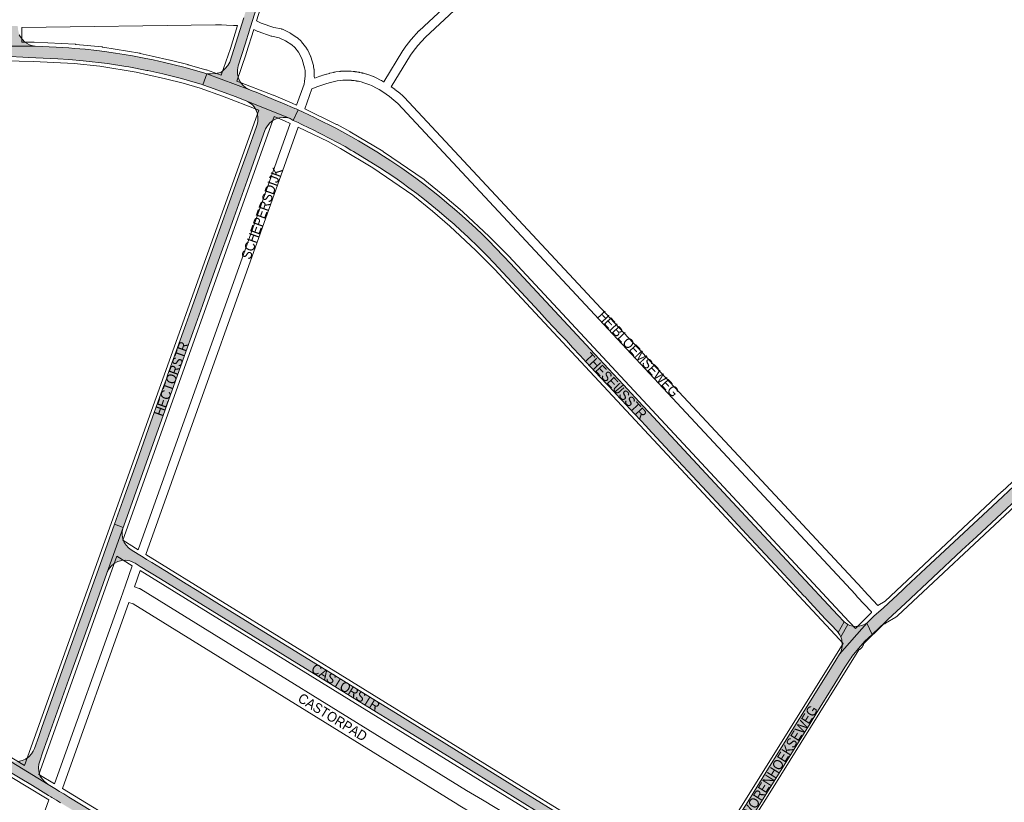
# Paper-space layout 'Layout1' of a CAD drawing. Header units: metres. Extents: x 123097 to 144122, y 392739 to 407589.
# Tile 97 of 256: x 127962 to 128731, y 400861 to 401472. Entities that reach past the tile are written whole.
import ezdxf
from ezdxf.enums import TextEntityAlignment as Align

# ---------------------------------------------------------------- set-up
doc = ezdxf.new("R2010")
doc.units = ezdxf.units.M
doc.header["$MEASUREMENT"] = 0
for name, color, linetype, lineweight in [('gs-anno-wegen algemeen tekst', 7, 'Continuous', 0), ('gs-knt-aanvullende hoofdweg', 7, 'Continuous', 0), ('gs-knt-fietspaden', 7, 'Continuous', 0), ('gs-knt-wegen algemeen', 7, 'Continuous', 0), ('gs-vlk-plantopografie wegen algemeen', 7, 'Continuous', 0), ('ir-ARC-asfalt-hoofdwegen-te inspecteren', 5, 'Continuous', 0), ('ir-ARC-beton-hoofdwegen-te inspecteren', 253, 'Continuous', 0)]:
    doc.layers.add(name, color=color, linetype=linetype, lineweight=lineweight)
doc.styles.add('Style-Arial', font='arial.ttf')

psp = doc.layouts.get("Layout1")

# ---------------------------------------------------------------- hatches: boundary and pattern name
at = {"layer": 'ir-ARC-asfalt-hoofdwegen-te inspecteren', "linetype": 'Continuous', "lineweight": 13, "extrusion": (0, 0, -1)}
for points in [[(-128767.832, 401123.873), (-128788.613, 401143.34), (-128834.561, 401186.26), (-128843.527, 401194.618), (-128840.189, 401203.895), (-128822.085, 401186.922), (-128821.549, 401186.423), (-128805.895, 401171.861), (-128782.494, 401149.845), (-128771.137, 401139.301), (-128737.991, 401108.346), (-128725.233, 401096.334), (-128691.35, 401064.691), (-128669.342, 401044.219), (-128653.744, 401029.635), (-128651.516, 401027.562), (-128646.786, 401023.161), (-128643.803, 401020.28), (-128636.311, 401013.245), (-128628.736, 401006.627), (-128628.554, 401006.472), (-128628.363, 401006.341), (-128623.231, 401001.263), (-128627.235, 400992.46), (-128633.279, 400998.152), (-128636.624, 401001.257), (-128639.952, 401004.378), (-128653.013, 401016.627), (-128674.825, 401036.972), (-128697.405, 401058.158), (-128708.738, 401068.695)], [(-128617.23, 400998.996), (-128614.734, 400998.772), (-128612.234, 400998.942), (-128609.791, 400999.502), (-128608.424, 401000.162), (-128602.779, 400990.613), (-128603.549, 400988.165), (-128603.91, 400985.624), (-128603.781, 400982.971), (-128603.327, 400980.353), (-128602.757, 400978.574), (-128601.898, 400976.915), (-128623.231, 401001.263), (-128621.923, 401000.585), (-128620.572, 401000), (-128618.922, 400999.429)]]:
    psp.add_hatch(color=5, dxfattribs=at).paths.add_polyline_path(points, flags=0)
at = {"layer": 'ir-ARC-asfalt-hoofdwegen-te inspecteren', "linetype": 'Continuous', "lineweight": 13}
for points in [[(128627.235, 400992.46), (128623.231, 401001.263), (128601.898, 400976.915), (128598.917, 400972.289), (128595.494, 400966.798), (128581.71, 400944.686), (128562.883, 400914.256), (128546.449, 400887.966), (128530.237, 400861.736), (128521.989, 400848.588), (128497.603, 400809.225), (128492.135, 400800.486), (128499.703, 400795.75), (128505.174, 400804.574), (128521.65, 400830.906), (128529.716, 400843.994), (128545.526, 400869.464), (128578.808, 400922.876), (128583.316, 400930.219), (128598.243, 400954.254), (128606.052, 400966.805), (128607.953, 400969.982), (128610.044, 400973.037), (128610.84, 400974.26), (128611.697, 400975.441), (128616.629, 400981.372), (128621.709, 400987.178), (128624.382, 400989.913)], [(128115.047, 400783.387), (128124.331, 400784.893), (128113.954, 400793.092), (128103.166, 400801.144), (128097.245, 400805.351), (128091.259, 400809.466), (128080.748, 400816.239), (128078.778, 400817.544), (128073.783, 400820.592), (128062.3, 400827.597), (128044.115, 400838.654), (128000, 400865.407), (127995.929, 400867.887), (127994.436, 400868.797), (127992.582, 400869.926), (127988.967, 400872.136), (127983.823, 400875.239), (127951.4, 400894.954), (127877.597, 400939.843), (127873.94, 400933.646), (127909.355, 400912.077), (127920.954, 400904.96), (127922.972, 400903.74), (127946.708, 400889.393), (127950.958, 400886.78), (127971.415, 400874.356), (127984.004, 400866.711), (127985.793, 400865.623), (127986.652, 400865.1), (127990.246, 400862.912), (127993.41, 400860.996), (128000, 400857.006), (128002.683, 400855.374), (128012.523, 400849.391), (128016.388, 400847.061), (128038.644, 400833.545), (128053.061, 400824.789), (128068.703, 400815.29), (128070.202, 400814.38), (128072.533, 400812.965), (128073.942, 400812.109), (128075.793, 400810.983), (128082.302, 400806.955), (128088.681, 400802.725), (128090.096, 400801.756), (128093.893, 400799.129), (128099.286, 400795.289), (128104.734, 400791.289), (128110.136, 400787.228)]]:
    psp.add_hatch(color=5, dxfattribs=at).paths.add_polyline_path(points, flags=0)
at = {"layer": 'ir-ARC-beton-hoofdwegen-te inspecteren', "linetype": 'Continuous', "lineweight": 13}
for points in [[(128119.805, 401432.193), (128118.975, 401431.525), (128117.972, 401431.164), (128114.621, 401430.399), (128111.195, 401430.122), (128107.764, 401430.338), (128141.15, 401417.655), (128138.248, 401419.174), (128135.74, 401421.282), (128133.742, 401423.878), (128132.349, 401426.843), (128131.624, 401430.037), (128131.602, 401433.313), (128132.284, 401436.517), (128137.613, 401453.429), (128141.017, 401464.365), (128141.327, 401465.36), (128141.842, 401466.914), (128143.42, 401471.939), (128152.232, 401500), (128155.126, 401509.193), (128160.06, 401524.976), (128161.342, 401528.97), (128162.546, 401532.989), (128164.761, 401541.259), (128166.649, 401549.609), (128166.938, 401551.05), (128167.462, 401554.011), (128168.896, 401562.902), (128169.593, 401567.838), (128170.174, 401572.789), (128170.578, 401577.773), (128170.824, 401582.768), (128171, 401592.668), (128171.191, 401613.769), (128171.746, 401678.34), (128171.97, 401704.833), (128172.217, 401736.778), (128172.532, 401771.638), (128165.361, 401771.638), (128164.558, 401683.85), (128164.322, 401650.867), (128164.13, 401634.399), (128163.762, 401589.209), (128163.663, 401584.975), (128163.438, 401579.275), (128163.029, 401573.742), (128162.423, 401568.529), (128159.779, 401552.252), (128156.862, 401539.704), (128153.227, 401527.344), (128144.65, 401500), (128140.308, 401486.188), (128136.499, 401474.068), (128134.944, 401469.128), (128125.669, 401439.367), (128124.018, 401436.738), (128122.053, 401434.334)], [(128073.914, 401186.032), (128070.824, 401177.376), (128063.807, 401157.717), (128052.928, 401127.238), (128042.096, 401096.892), (128035.594, 401078.676), (128035.526, 401078.485), (128042.355, 401076.045), (128042.745, 401077.24), (128083.22, 401190.568), (128089.025, 401206.615), (128099.086, 401234.834), (128104.296, 401249.423), (128108.855, 401262.122), (128118.925, 401290.374), (128123.807, 401304.021), (128128.66, 401317.686), (128139.07, 401346.875), (128149.154, 401375.101), (128153.323, 401386.873), (128153.485, 401387.245), (128154.959, 401389.737), (128156.877, 401391.906), (128159.169, 401393.675), (128161.753, 401394.98), (128164.461, 401395.831), (128167.276, 401396.198), (128170.112, 401396.069), (128172.882, 401395.449), (128138.429, 401409.076), (128140.148, 401408.171), (128141.781, 401407.117), (128143.391, 401405.991), (128144.758, 401404.58), (128146.224, 401401.867), (128147.172, 401398.933), (128147.57, 401395.876), (128147.405, 401392.797), (128146.682, 401389.799), (128146.458, 401389.202), (128139.37, 401369.3), (128134.247, 401354.937), (128127.478, 401336.005), (128126.738, 401333.969), (128117.049, 401306.782), (128109.556, 401285.809), (128107.163, 401279.196), (128097.429, 401251.919), (128093.861, 401241.812), (128091.247, 401234.507), (128084.809, 401216.491), (128077.052, 401194.821), (128076.057, 401192.035)], [(128425.974, 401181.565), (128433.045, 401187.334), (128429.096, 401191.581), (128421.355, 401199.883), (128410.826, 401211.354), (128400.261, 401222.616), (128344.564, 401282.387), (128339.615, 401287.639), (128332.774, 401294.711), (128328.123, 401299.519), (128323.028, 401304.664), (128317.741, 401309.613), (128312.422, 401314.546), (128307.024, 401319.393), (128301.176, 401324.468), (128295.26, 401329.463), (128289.288, 401334.41), (128283.244, 401339.269), (128277.11, 401344.009), (128270.899, 401348.648), (128265.434, 401352.594), (128259.9, 401356.443), (128251.371, 401362.164), (128242.803, 401367.825), (128241.781, 401368.443), (128226.049, 401377.937), (128220.226, 401381.328), (128208.383, 401387.729), (128193.661, 401395.204), (128191.876, 401396.052), (128182.794, 401400.365), (128178.924, 401402.099), (128175.16, 401393.871), (128179.038, 401392.12), (128180.84, 401391.294), (128188.323, 401387.613), (128189.636, 401386.967), (128203.847, 401379.785), (128215.693, 401373.362), (128220.282, 401370.74), (128222.121, 401369.691), (128237.967, 401359.954), (128242.605, 401357.104), (128248.46, 401353.211), (128254.429, 401349.158), (128259.932, 401345.256), (128265.392, 401341.293), (128271.605, 401336.671), (128277.752, 401331.96), (128283.431, 401327.42), (128289.036, 401322.79), (128294.948, 401317.788), (128300.792, 401312.707), (128306.191, 401307.878), (128311.51, 401302.961), (128314.951, 401299.651), (128316.737, 401297.933), (128321.888, 401292.827), (128326.537, 401288.12), (128326.905, 401287.748), (128331.86, 401282.61), (128353.231, 401259.76), (128367.344, 401244.606), (128373.62, 401237.726), (128383.487, 401227.228), (128388.48, 401221.869), (128393.372, 401216.619), (128399.235, 401210.173), (128403.839, 401205.111), (128414.911, 401193.431)], [(128600.745, 400994.052), (128605.433, 401002.166), (128600.468, 401007.622), (128535.528, 401077.299), (128452.834, 401166.111), (128448.26, 401170.975), (128433.045, 401187.334), (128425.974, 401181.565), (128426.878, 401180.617), (128435.69, 401171.155), (128437.591, 401169.114), (128450.807, 401154.963), (128452.324, 401153.302), (128475.808, 401128.112), (128498.173, 401104.123), (128509.394, 401092.027), (128529.178, 401070.835), (128558.65, 401039.146), (128561.56, 401036.027), (128562.246, 401035.258), (128574.017, 401022.672), (128574.875, 401021.771), (128578.59, 401017.748), (128590.998, 401004.438), (128593.832, 401001.408), (128594.177, 401001.071), (128595.189, 401000), (128599.993, 400994.913)], [(127951.4, 400894.954), (127983.823, 400875.239), (127980.721, 400877.91), (127978.098, 400881.054), (127977.573, 400881.88), (127977.255, 400882.806), (127976.559, 400885.676), (127976.207, 400888.608), (127976.455, 400891.135), (127977.161, 400893.573), (127979.702, 400900.752), (127983.066, 400910.154), (128000, 400957.485), (128015.186, 401000), (128029.586, 401040.302), (128042.355, 401076.045), (128035.526, 401078.485), (128023.01, 401043.423), (128016.005, 401023.8), (128015.163, 401021.526), (128012.13, 401012.963), (128011.27, 401010.535), (128007.51, 401000), (128006.151, 400996.198), (128000, 400978.989), (127978.871, 400919.829), (127976.342, 400912.747), (127972.977, 400903.325), (127972.038, 400901.183), (127970.782, 400899.211), (127968.691, 400896.946), (127966.186, 400895.148), (127963.37, 400893.893), (127960.358, 400893.232), (127957.276, 400893.191), (127954.248, 400893.773)], [(128378.787, 400846.228), (128382.594, 400852.396), (128377.868, 400855.313), (128363.591, 400864.134), (128353.48, 400870.445), (128287.538, 400911.274), (128274.239, 400919.257), (128260.518, 400927.727), (128143.434, 401000), (128139.167, 401002.619), (128117.638, 401015.906), (128100.006, 401026.773), (128091.421, 401032.064), (128076.154, 401041.485), (128074.794, 401042.32), (128064.724, 401048.554), (128060.607, 401051.056), (128057.979, 401052.689), (128054.114, 401055.072), (128048.636, 401058.453), (128046.483, 401060.093), (128044.645, 401062.08), (128043.176, 401064.353), (128042.102, 401067.157), (128041.598, 401070.117), (128041.683, 401073.118), (128042.355, 401076.045), (128029.586, 401040.302), (128030.974, 401043.189), (128032.93, 401045.724), (128035.37, 401047.798), (128038.188, 401049.321), (128041.237, 401050.298), (128044.431, 401050.53), (128047.59, 401050.004), (128050.536, 401048.75), (128051.792, 401047.999), (128055.636, 401045.587), (128071.606, 401035.752), (128087.778, 401025.726), (128096.309, 401020.469), (128129.524, 401000), (128181.428, 400967.966), (128199.676, 400956.703), (128257.147, 400921.253), (128300.248, 400894.667), (128318.424, 400883.47)], [(128605.433, 401002.166), (128600.745, 400994.052), (128601.879, 400992.402), (128602.779, 400990.613), (128608.424, 401000.162)]]:
    psp.add_hatch(color=252, dxfattribs=at).paths.add_polyline_path(points, flags=0)
at = {"layer": 'ir-ARC-beton-hoofdwegen-te inspecteren', "linetype": 'Continuous', "lineweight": 13, "extrusion": (0, 0, -1)}
for points in [[(-127943.755, 401452.88), (-127942.572, 401452.387), (-127941.328, 401452.079), (-127939.823, 401451.818), (-127938.561, 401451.724), (-127973.541, 401451.869), (-127972.121, 401452.067), (-127970.628, 401452.419), (-127969.187, 401452.943), (-127967.306, 401453.856), (-127965.582, 401455.039), (-127963.612, 401457.106), (-127961.915, 401459.403), (-127961.235, 401460.711), (-127960.795, 401462.119), (-127960.259, 401464.591), (-127960.018, 401467.108), (-127960.037, 401467.67), (-127952.849, 401467.702), (-127952.853, 401467.198), (-127952.677, 401465.025), (-127952.267, 401462.884), (-127951.852, 401461.476), (-127951.256, 401460.134), (-127950.187, 401458.127), (-127948.813, 401456.314), (-127946.393, 401454.436)], [(-127968.502, 401443.056), (-127991.198, 401442.013), (-128000, 401441.319), (-128011.167, 401440.438), (-128030.047, 401438.209), (-128044.454, 401435.943), (-128046.851, 401435.566), (-128060.929, 401432.85), (-128061.61, 401432.719), (-128073.322, 401430.193), (-128087.895, 401426.58), (-128100.407, 401423.035), (-128103.231, 401422.127), (-128104.621, 401421.654), (-128107.764, 401430.338), (-128106.141, 401430.822), (-128096.275, 401433.678), (-128089.745, 401435.459), (-128074.735, 401439.157), (-128065.691, 401441.101), (-128058.643, 401442.561), (-128049.549, 401444.272), (-128043.192, 401445.372), (-128036.419, 401446.39), (-128027.872, 401447.587), (-128021.755, 401448.373), (-128012.55, 401449.405), (-128004.39, 401450.128), (-128000, 401450.452), (-127989.929, 401451.135), (-127973.541, 401451.869), (-127938.561, 401451.724), (-127937.941, 401444.432), (-127942.453, 401444.208), (-127943.382, 401444.17), (-127963.958, 401443.265)], [(-128138.429, 401409.076), (-128172.882, 401395.449), (-128175.16, 401393.871), (-128178.924, 401402.099), (-128177.433, 401402.784), (-128176.333, 401403.253), (-128166.659, 401407.377), (-128159.652, 401410.293), (-128146.087, 401415.853), (-128143.094, 401417.04), (-128141.15, 401417.655), (-128107.764, 401430.338), (-128104.621, 401421.654), (-128109.748, 401419.91), (-128116.23, 401417.59), (-128129.796, 401412.493)]]:
    psp.add_hatch(color=252, dxfattribs=at).paths.add_polyline_path(points, flags=0)

# ---------------------------------------------------------------- linework, layer by layer
at = {"layer": 'gs-knt-aanvullende hoofdweg', "color": 7, "linetype": 'Continuous', "flags": 128}
for points in [[(128631.775, 401015.017), (128637.435, 401018.438), (128728.73, 401103.975), (128728.754, 401103.998), (128770.341, 401142.622), (128801.235, 401171.68), (128801.254, 401171.699), (128949.59, 401310.241), (128949.804, 401310.433), (128964.898, 401323.484), (129108.534, 401457.522), (129109.894, 401458.791), (129114.982, 401463.539)], [(127963.227, 401455.073), (127972.632, 401454.889), (127972.858, 401454.881), (128004.962, 401453.283), (128005.148, 401453.271), (128005.334, 401453.255), (128025.949, 401451.2), (128026.203, 401451.17), (128026.456, 401451.132), (128055.262, 401446.26), (128055.504, 401446.215), (128055.744, 401446.162), (128064.931, 401443.981), (128078.798, 401440.934), (128079.01, 401440.884), (128079.015, 401440.883), (128079.018, 401440.882)], [(128148.237, 401401.786), (128119.904, 401412.759), (128102.434, 401419.093), (128089.08, 401422.87), (128075.465, 401426.288), (128061.646, 401429.325), (128061.524, 401429.353), (128052.515, 401431.491), (128024.204, 401436.279), (128004.03, 401438.291), (127972.225, 401439.874), (127938.482, 401440.535), (127933.082, 401440.082), (127932.805, 401440.064), (127932.527, 401440.056), (127813.348, 401438.907), (127777.052, 401438.254)], [(128079.018, 401440.882), (128092.846, 401437.411), (128093.061, 401437.354), (128106.783, 401433.472), (128107.043, 401433.394), (128107.299, 401433.306), (128118.865, 401429.112)], [(128131.063, 401424.544), (128159.551, 401413.511), (128159.742, 401413.434), (128174.207, 401407.371), (128174.443, 401407.268), (128177.718, 401405.761)], [(128172.655, 401391.557), (128168.282, 401393.569), (128160.319, 401396.906)], [(128184.104, 401402.767), (128209.046, 401390.738), (128209.214, 401390.655), (128209.379, 401390.568), (128219.386, 401385.112), (128219.636, 401384.969), (128245.246, 401369.703), (128245.452, 401369.576), (128245.653, 401369.442), (128277.351, 401347.67), (128277.602, 401347.49), (128277.846, 401347.299), (128293.481, 401334.545), (128293.609, 401334.439), (128307.43, 401322.645), (128307.698, 401322.404), (128328.222, 401303.114), (128328.393, 401302.947), (128343.018, 401288.295), (128343.197, 401288.109), (128609.313, 401002.395), (128610.378, 401001.252), (128614.253, 400997.091)], [(128604.666, 400985.347), (128598.323, 400992.157), (128332.295, 401277.777), (128317.847, 401292.252), (128297.543, 401311.336), (128283.922, 401322.959), (128268.592, 401335.465), (128237.348, 401356.925), (128212.069, 401371.993), (128202.353, 401377.291), (128179.031, 401388.538)], [(128738.988, 401093.003), (128647.129, 401006.938), (128646.895, 401006.728), (128646.835, 401006.677), (128646.777, 401006.63), (128646.653, 401006.528), (128646.577, 401006.47), (128646.528, 401006.431), (128646.477, 401006.394), (128646.402, 401006.338), (128646.209, 401006.203), (128646.18, 401006.184), (128646.144, 401006.159), (128645.879, 401005.991), (128637.82, 401001.121), (128637.5, 401000.938), (128637.172, 401000.771), (128636.835, 401000.62), (128636.492, 401000.486), (128636.142, 401000.369), (128635.888, 401000.297)], [(128626.688, 401009.509), (128626.741, 401009.702), (128626.843, 401010.012)], [(128620.623, 400985.052), (128620.592, 400984.932), (128620.481, 400984.58), (128620.353, 400984.235), (128620.208, 400983.896), (128620.047, 400983.564), (128619.869, 400983.241), (128619.676, 400982.927), (128619.468, 400982.623), (128619.246, 400982.329), (128619.009, 400982.047), (128618.758, 400981.776), (128618.495, 400981.518), (128618.219, 400981.274), (128617.931, 400981.043), (128617.633, 400980.827), (128617.324, 400980.625), (128617.006, 400980.439), (128616.92, 400980.394)]]:
    psp.add_lwpolyline(points, dxfattribs=at)
at = {"layer": 'gs-knt-fietspaden', "color": 7, "linetype": 'Continuous', "flags": 128}
for points in [[(128228.307, 401431.06), (128228.316, 401431.058), (128228.47, 401431.023), (128228.623, 401430.988), (128228.777, 401430.952), (128228.873, 401430.93), (128228.93, 401430.917), (128229.084, 401430.88), (128229.237, 401430.844), (128229.39, 401430.807), (128229.438, 401430.795), (128229.543, 401430.769), (128229.696, 401430.731), (128229.848, 401430.692), (128229.92, 401430.674), (128230.001, 401430.653), (128230.099, 401430.627), (128232.402, 401429.964), (128232.5, 401429.934), (128232.567, 401429.912), (128232.597, 401429.902), (128235.758, 401428.82), (128235.84, 401428.791), (128237.563, 401428.153), (128237.615, 401428.134), (128237.64, 401428.124), (128237.696, 401428.103), (128237.827, 401428.047), (128239.3, 401427.39), (128239.426, 401427.331), (128243.898, 401425.119), (128244.017, 401425.057), (128245.785, 401424.097), (128245.874, 401424.045), (128245.928, 401424.014), (128260.816, 401448.488), (128260.869, 401448.571), (128260.923, 401448.653), (128263.115, 401451.84), (128263.182, 401451.934), (128263.252, 401452.026), (128267.077, 401456.872), (128267.165, 401456.979), (128267.257, 401457.083), (128273.367, 401463.677), (128273.457, 401463.77), (128273.551, 401463.86), (128717.678, 401877.213)], [(128722.461, 401872.074), (128278.428, 401458.81), (128272.501, 401452.413), (128268.834, 401447.767), (128266.763, 401444.756), (128251.777, 401420.122), (128254.4, 401418.246), (128254.485, 401418.183), (128254.568, 401418.118), (128258.31, 401415.084), (128258.36, 401415.043), (128258.37, 401415.034), (128260.82, 401412.971), (128260.862, 401412.935), (128261.566, 401412.322), (128261.598, 401412.294), (128261.668, 401412.231), (128261.734, 401412.17), (128261.767, 401412.137), (128261.863, 401412.039), (128619.403, 401028.295), (128620.868, 401026.723), (128631.775, 401015.017)], [(128131.674, 401467.982), (128128.605, 401468.033), (128123.13, 401468.122), (128123.119, 401468.122), (128123.033, 401468.126), (128122.947, 401468.13), (128122.937, 401468.13), (128119.043, 401468.408), (128117.527, 401468.433), (128117.524, 401468.433), (128117.521, 401468.433), (128114.413, 401468.484), (127963.09, 401466.431)], [(128177.718, 401405.761), (128183.58, 401422.203), (128184.074, 401424.201), (128184.599, 401428.561), (128184.408, 401432.948), (128184.073, 401434.946), (128182.205, 401441.332), (128180.286, 401445.413), (128179.182, 401447.174), (128176.332, 401450.703), (128173.987, 401452.891), (128169.163, 401456.022), (128164.084, 401458.464), (128158.439, 401459.658), (128158.306, 401459.69), (128158.24, 401459.706), (128158.219, 401459.713), (128158.175, 401459.726), (128158.045, 401459.766), (128147.795, 401463.218), (128147.68, 401463.26), (128147.622, 401463.281), (128147.604, 401463.289), (128147.565, 401463.305), (128147.453, 401463.354), (128144.318, 401464.792)], [(128146.427, 401471.547), (128150.211, 401469.811), (128160.091, 401466.484), (128165.95, 401465.245), (128166.114, 401465.206), (128166.276, 401465.16), (128166.435, 401465.105), (128166.592, 401465.044), (128166.745, 401464.974), (128172.407, 401462.251), (128172.54, 401462.184), (128172.67, 401462.111), (128172.797, 401462.032), (128178.067, 401458.612), (128178.194, 401458.526), (128178.317, 401458.434), (128178.436, 401458.337), (128178.551, 401458.234), (128181.302, 401455.667), (128181.419, 401455.552), (128181.531, 401455.432), (128181.637, 401455.307), (128184.776, 401451.421), (128184.861, 401451.31), (128184.902, 401451.254), (128184.942, 401451.196), (128185.019, 401451.08), (128186.346, 401448.961), (128186.418, 401448.841), (128186.453, 401448.779), (128186.485, 401448.717), (128186.548, 401448.592), (128188.673, 401444.073), (128188.728, 401443.948), (128188.746, 401443.907), (128188.779, 401443.822), (128188.81, 401443.737), (128188.825, 401443.694), (128188.866, 401443.565), (128190.869, 401436.717), (128190.904, 401436.583), (128190.921, 401436.516), (128190.926, 401436.495), (128190.936, 401436.449), (128190.962, 401436.312), (128191.367, 401433.896), (128191.388, 401433.754), (128191.395, 401433.683), (128191.398, 401433.658), (128191.401, 401433.612), (128191.412, 401433.469), (128191.625, 401428.58), (128191.627, 401428.437), (128191.628, 401428.389), (128191.624, 401428.293), (128191.62, 401428.2), (128192.014, 401426.951), (128196.031, 401428.335), (128196.083, 401428.353), (128197, 401428.669), (128197.09, 401428.699), (128198.407, 401429.114), (128198.445, 401429.126), (128201.257, 401430.011), (128201.365, 401430.043), (128201.422, 401430.058), (128201.474, 401430.072), (128203.519, 401430.608), (128203.606, 401430.629), (128206.818, 401431.383), (128206.852, 401431.391), (128206.919, 401431.406), (128206.957, 401431.414), (128207.021, 401431.427), (128207.531, 401431.53), (128207.639, 401431.55), (128208.395, 401431.679), (128208.44, 401431.686), (128208.537, 401431.701), (128208.54, 401431.702), (128211.393, 401432.105), (128211.396, 401432.105), (128211.564, 401432.125), (128211.64, 401432.132), (128211.762, 401432.143), (128211.96, 401432.16), (128212.143, 401432.175), (128212.158, 401432.177), (128212.356, 401432.192), (128212.554, 401432.207), (128212.722, 401432.219), (128212.752, 401432.222), (128212.951, 401432.235), (128213.149, 401432.248), (128213.301, 401432.257), (128213.347, 401432.26), (128213.546, 401432.271), (128213.744, 401432.282), (128213.882, 401432.289), (128213.943, 401432.292), (128214.141, 401432.301), (128214.339, 401432.309), (128214.462, 401432.314)], [(128214.462, 401432.314), (128215.075, 401432.34)], [(128214.462, 401432.314), (128214.736, 401432.324), (128215.075, 401432.34)], [(128215.075, 401432.34), (128215.209, 401432.344), (128215.623, 401432.348), (128216.204, 401432.354), (128216.611, 401432.358), (128216.743, 401432.356), (128216.785, 401432.355), (128216.883, 401432.354), (128217.365, 401432.348), (128217.453, 401432.346), (128217.744, 401432.341), (128217.946, 401432.336), (128218.034, 401432.334), (128218.325, 401432.325), (128218.527, 401432.318)], [(128218.527, 401432.318), (128220.075, 401432.265)], [(128220.075, 401432.265), (128220.291, 401432.252), (128221.953, 401432.103), (128222.091, 401432.088), (128223.157, 401431.95), (128223.518, 401431.903), (128223.563, 401431.897), (128223.733, 401431.874), (128223.743, 401431.873), (128223.894, 401431.852), (128224.045, 401431.831), (128224.196, 401431.81), (128224.309, 401431.794), (128224.347, 401431.788), (128224.397, 401431.781)], [(128224.397, 401431.781), (128225.734, 401431.587)], [(128225.734, 401431.587), (128225.87, 401431.565), (128226.744, 401431.405), (128226.903, 401431.372)], [(128226.903, 401431.372), (128228.307, 401431.06)], [(128626.843, 401010.012), (128615.731, 401021.938), (128614.267, 401023.509), (128256.867, 401407.103), (128253.863, 401409.652), (128253.858, 401409.656), (128250.23, 401412.598), (128245.135, 401416.242), (128242.345, 401417.977), (128240.726, 401418.855), (128236.374, 401421.008), (128235.097, 401421.579), (128230.376, 401423.242), (128230.362, 401423.246), (128228.246, 401423.855), (128226.039, 401424.366), (128225.899, 401424.395), (128225.763, 401424.423), (128225.759, 401424.423), (128225.619, 401424.451), (128225.478, 401424.478), (128225.338, 401424.505), (128225.271, 401424.518), (128225.197, 401424.532), (128225.057, 401424.558), (128224.916, 401424.583), (128224.777, 401424.609), (128224.684, 401424.625), (128224.635, 401424.633), (128224.494, 401424.658), (128224.353, 401424.682), (128224.283, 401424.694), (128224.212, 401424.705), (128224.071, 401424.728), (128223.93, 401424.751), (128223.789, 401424.773), (128222.642, 401424.937), (128222.593, 401424.944), (128222.411, 401424.967), (128222.299, 401424.982), (128222.179, 401424.995), (128221.947, 401425.023), (128221.801, 401425.04), (128221.716, 401425.049), (128221.484, 401425.074), (128221.303, 401425.093), (128221.251, 401425.098), (128221.019, 401425.121), (128220.804, 401425.141), (128220.787, 401425.143), (128220.554, 401425.163), (128220.322, 401425.182), (128220.304, 401425.184), (128220.089, 401425.2), (128219.856, 401425.217), (128219.804, 401425.221), (128219.624, 401425.233), (128219.391, 401425.248), (128219.304, 401425.253), (128219.158, 401425.261), (128218.925, 401425.274), (128216.745, 401425.334), (128216.531, 401425.334), (128216.388, 401425.335), (128216.317, 401425.334), (128216.297, 401425.334), (128216.102, 401425.332), (128215.888, 401425.33), (128215.796, 401425.329), (128215.673, 401425.326), (128215.459, 401425.322), (128215.295, 401425.318), (128215.245, 401425.316), (128215.03, 401425.31), (128213.998, 401425.26), (128212.258, 401425.137), (128209.589, 401424.76), (128209.566, 401424.757), (128208.403, 401424.544), (128208.39, 401424.541), (128203.257, 401423.281), (128200.572, 401422.436), (128200.569, 401422.435), (128198.293, 401421.69), (128194.363, 401420.335), (128189.715, 401418.508), (128184.104, 401402.767)], [(128053.958, 401058.593), (128172.655, 401391.557)], [(128179.031, 401388.538), (128060.067, 401054.824)], [(127952.349, 400773.564), (127984.312, 400863.223)]]:
    psp.add_lwpolyline(points, dxfattribs=at)
at = {"layer": 'gs-knt-wegen algemeen', "color": 7, "linetype": 'Continuous', "flags": 128}
for points in [[(128162.91, 401524.315), (128146.427, 401471.547)], [(127963.09, 401466.431), (127963.227, 401455.073)], [(128118.865, 401429.112), (128126.094, 401450.098), (128131.674, 401467.982)], [(128144.318, 401464.792), (128138.495, 401446.129), (128138.435, 401445.948), (128131.063, 401424.544)], [(127965.154, 400890.024), (128027.958, 401065.396), (128148.237, 401401.786)], [(128160.319, 401396.906), (128041.992, 401065.975)], [(128041.992, 401065.975), (128053.958, 401058.593)], [(128037.507, 401053.444), (127976.519, 400883.143)], [(128049.487, 401046.052), (128037.507, 401053.444)], [(128060.067, 401054.824), (128399.048, 400845.672), (128478.476, 400796.665), (128484.384, 400793.02)], [(128386.425, 400838.162), (128055.596, 401042.283)], [(128051.09, 401029.642), (128054.847, 401028.421), (128055.141, 401028.318), (128055.429, 401028.2), (128055.711, 401028.07), (128055.987, 401027.925), (128056.255, 401027.768), (128310.562, 400870.656), (128322.913, 400863.33), (128322.972, 400863.295), (128378.464, 400829.586), (128378.63, 400829.481), (128378.793, 400829.372), (128379.925, 400828.587)], [(128372.582, 400817.835), (128371.536, 400818.56), (128316.241, 400852.149), (128303.869, 400859.488), (128303.768, 400859.549), (128050.077, 401016.281), (128046.716, 401017.374)], [(128614.253, 400997.091), (128626.688, 401009.509)], [(128635.888, 401000.297), (128620.623, 400985.052)], [(128616.92, 400980.394), (128548.683, 400870.903), (128548.671, 400870.883), (128492.031, 400780.715), (128476.343, 400753.854)], [(128484.384, 400793.02), (128537.639, 400877.799), (128604.666, 400985.347)], [(127877.992, 400942.885), (127965.154, 400890.024)], [(127984.312, 400863.223), (127965.219, 400874.758), (127871.232, 400931.758)], [(127976.519, 400883.143), (127988.774, 400875.739)], [(127994.902, 400872.024), (128047.678, 400839.794), (128073.528, 400824.315), (128073.722, 400824.195), (128101.353, 400806.306), (128101.502, 400806.206), (128101.649, 400806.102), (128111.073, 400799.234), (128111.278, 400799.079), (128139.548, 400776.718), (128139.576, 400776.696), (128191.485, 400735.168), (128191.521, 400735.139), (128253.095, 400685.15), (128257.501, 400682.599), (128257.506, 400682.597)]]:
    psp.add_lwpolyline(points, dxfattribs=at)
at = {"layer": 'gs-vlk-plantopografie wegen algemeen', "color": 7, "linetype": 'Continuous', "flags": 128}
for points in [[(128228.307, 401431.06), (128228.316, 401431.058), (128228.47, 401431.023), (128228.623, 401430.988), (128228.777, 401430.952), (128228.873, 401430.93), (128228.93, 401430.917), (128229.084, 401430.88), (128229.237, 401430.844), (128229.39, 401430.807), (128229.438, 401430.795), (128229.543, 401430.769), (128229.696, 401430.731), (128229.848, 401430.692), (128229.92, 401430.674), (128230.001, 401430.653), (128230.099, 401430.627), (128232.402, 401429.964), (128232.5, 401429.934), (128232.567, 401429.912), (128232.597, 401429.902), (128235.758, 401428.82), (128235.84, 401428.791), (128237.563, 401428.153), (128237.615, 401428.134), (128237.64, 401428.124), (128237.696, 401428.103), (128237.827, 401428.047), (128239.3, 401427.39), (128239.426, 401427.331), (128243.898, 401425.119), (128244.017, 401425.057), (128245.785, 401424.097), (128245.874, 401424.045), (128245.928, 401424.014), (128260.816, 401448.488), (128260.869, 401448.571), (128260.923, 401448.653), (128263.115, 401451.84), (128263.182, 401451.934), (128263.252, 401452.026), (128267.077, 401456.872), (128267.165, 401456.979), (128267.257, 401457.083), (128273.367, 401463.677), (128273.457, 401463.77), (128273.551, 401463.86), (128717.678, 401877.213)], [(128722.461, 401872.074), (128278.428, 401458.81), (128272.501, 401452.413), (128268.834, 401447.767), (128266.763, 401444.756), (128251.777, 401420.122), (128254.4, 401418.246), (128254.485, 401418.183), (128254.568, 401418.118), (128258.31, 401415.084), (128258.36, 401415.043), (128258.37, 401415.034), (128260.82, 401412.971), (128260.862, 401412.935), (128261.566, 401412.322), (128261.598, 401412.294), (128261.668, 401412.231), (128261.734, 401412.17), (128261.767, 401412.137), (128261.863, 401412.039), (128619.403, 401028.295), (128620.868, 401026.723), (128631.775, 401015.017)], [(128131.674, 401467.982), (128128.605, 401468.033), (128123.13, 401468.122), (128123.119, 401468.122), (128123.033, 401468.126), (128122.947, 401468.13), (128122.937, 401468.13), (128119.043, 401468.408), (128117.527, 401468.433), (128117.524, 401468.433), (128117.521, 401468.433), (128114.413, 401468.484), (127963.09, 401466.431)], [(128177.718, 401405.761), (128183.58, 401422.203), (128184.074, 401424.201), (128184.599, 401428.561), (128184.408, 401432.948), (128184.073, 401434.946), (128182.205, 401441.332), (128180.286, 401445.413), (128179.182, 401447.174), (128176.332, 401450.703), (128173.987, 401452.891), (128169.163, 401456.022), (128164.084, 401458.464), (128158.439, 401459.658), (128158.306, 401459.69), (128158.24, 401459.706), (128158.219, 401459.713), (128158.175, 401459.726), (128158.045, 401459.766), (128147.795, 401463.218), (128147.68, 401463.26), (128147.622, 401463.281), (128147.604, 401463.289), (128147.565, 401463.305), (128147.453, 401463.354), (128144.318, 401464.792)], [(128146.427, 401471.547), (128150.211, 401469.811), (128160.091, 401466.484), (128165.95, 401465.245), (128166.114, 401465.206), (128166.276, 401465.16), (128166.435, 401465.105), (128166.592, 401465.044), (128166.745, 401464.974), (128172.407, 401462.251), (128172.54, 401462.184), (128172.67, 401462.111), (128172.797, 401462.032), (128178.067, 401458.612), (128178.194, 401458.526), (128178.317, 401458.434), (128178.436, 401458.337), (128178.551, 401458.234), (128181.302, 401455.667), (128181.419, 401455.552), (128181.531, 401455.432), (128181.637, 401455.307), (128184.776, 401451.421), (128184.861, 401451.31), (128184.902, 401451.254), (128184.942, 401451.196), (128185.019, 401451.08), (128186.346, 401448.961), (128186.418, 401448.841), (128186.453, 401448.779), (128186.485, 401448.717), (128186.548, 401448.592), (128188.673, 401444.073), (128188.728, 401443.948), (128188.746, 401443.907), (128188.779, 401443.822), (128188.81, 401443.737), (128188.825, 401443.694), (128188.866, 401443.565), (128190.869, 401436.717), (128190.904, 401436.583), (128190.921, 401436.516), (128190.926, 401436.495), (128190.936, 401436.449), (128190.962, 401436.312), (128191.367, 401433.896), (128191.388, 401433.754), (128191.395, 401433.683), (128191.398, 401433.658), (128191.401, 401433.612), (128191.412, 401433.469), (128191.625, 401428.58), (128191.627, 401428.437), (128191.628, 401428.389), (128191.624, 401428.293), (128191.62, 401428.2), (128192.014, 401426.951), (128196.031, 401428.335), (128196.083, 401428.353), (128197, 401428.669), (128197.09, 401428.699), (128198.407, 401429.114), (128198.445, 401429.126), (128201.257, 401430.011), (128201.365, 401430.043), (128201.422, 401430.058), (128201.474, 401430.072), (128203.519, 401430.608), (128203.606, 401430.629), (128206.818, 401431.383), (128206.852, 401431.391), (128206.919, 401431.406), (128206.957, 401431.414), (128207.021, 401431.427), (128207.531, 401431.53), (128207.639, 401431.55), (128208.395, 401431.679), (128208.44, 401431.686), (128208.537, 401431.701), (128208.54, 401431.702), (128211.393, 401432.105), (128211.396, 401432.105), (128211.564, 401432.125), (128211.64, 401432.132), (128211.762, 401432.143), (128211.96, 401432.16), (128212.143, 401432.175), (128212.158, 401432.177), (128212.356, 401432.192), (128212.554, 401432.207), (128212.722, 401432.219), (128212.752, 401432.222), (128212.951, 401432.235), (128213.149, 401432.248), (128213.301, 401432.257), (128213.347, 401432.26), (128213.546, 401432.271), (128213.744, 401432.282), (128213.882, 401432.289), (128213.943, 401432.292), (128214.141, 401432.301), (128214.339, 401432.309), (128214.462, 401432.314)], [(128215.075, 401432.34), (128215.209, 401432.344), (128215.623, 401432.348), (128216.204, 401432.354), (128216.611, 401432.358), (128216.743, 401432.356), (128216.785, 401432.355), (128216.883, 401432.354), (128217.365, 401432.348), (128217.453, 401432.346), (128217.744, 401432.341), (128217.946, 401432.336), (128218.034, 401432.334), (128218.325, 401432.325), (128218.527, 401432.318)], [(128220.075, 401432.265), (128220.291, 401432.252), (128221.953, 401432.103), (128222.091, 401432.088), (128223.157, 401431.95), (128223.518, 401431.903), (128223.563, 401431.897), (128223.733, 401431.874), (128223.743, 401431.873), (128223.894, 401431.852), (128224.045, 401431.831), (128224.196, 401431.81), (128224.309, 401431.794), (128224.347, 401431.788), (128224.397, 401431.781)], [(128224.397, 401431.781), (128224.883, 401431.708), (128225.734, 401431.587)], [(128225.734, 401431.587), (128225.87, 401431.565), (128226.744, 401431.405), (128226.903, 401431.372)], [(128626.843, 401010.012), (128615.731, 401021.938), (128614.267, 401023.509), (128256.867, 401407.103), (128253.863, 401409.652), (128253.858, 401409.656), (128250.23, 401412.598), (128245.135, 401416.242), (128242.345, 401417.977), (128240.726, 401418.855), (128236.374, 401421.008), (128235.097, 401421.579), (128230.376, 401423.242), (128230.362, 401423.246), (128228.246, 401423.855), (128226.039, 401424.366), (128225.899, 401424.395), (128225.763, 401424.423), (128225.759, 401424.423), (128225.619, 401424.451), (128225.478, 401424.478), (128225.338, 401424.505), (128225.271, 401424.518), (128225.197, 401424.532), (128225.057, 401424.558), (128224.916, 401424.583), (128224.777, 401424.609), (128224.684, 401424.625), (128224.635, 401424.633), (128224.494, 401424.658), (128224.353, 401424.682), (128224.283, 401424.694), (128224.212, 401424.705), (128224.071, 401424.728), (128223.93, 401424.751), (128223.789, 401424.773), (128222.642, 401424.937), (128222.593, 401424.944), (128222.411, 401424.967), (128222.299, 401424.982), (128222.179, 401424.995), (128221.947, 401425.023), (128221.801, 401425.04), (128221.716, 401425.049), (128221.484, 401425.074), (128221.303, 401425.093), (128221.251, 401425.098), (128221.019, 401425.121), (128220.804, 401425.141), (128220.787, 401425.143), (128220.554, 401425.163), (128220.322, 401425.182), (128220.304, 401425.184), (128220.089, 401425.2), (128219.856, 401425.217), (128219.804, 401425.221), (128219.624, 401425.233), (128219.391, 401425.248), (128219.304, 401425.253), (128219.158, 401425.261), (128218.925, 401425.274), (128216.745, 401425.334), (128216.531, 401425.334), (128216.388, 401425.335), (128216.317, 401425.334), (128216.297, 401425.334), (128216.102, 401425.332), (128215.888, 401425.33), (128215.796, 401425.329), (128215.673, 401425.326), (128215.459, 401425.322), (128215.295, 401425.318), (128215.245, 401425.316), (128215.03, 401425.31), (128213.998, 401425.26), (128212.258, 401425.137), (128209.589, 401424.76), (128209.566, 401424.757), (128208.403, 401424.544), (128208.39, 401424.541), (128203.257, 401423.281), (128200.572, 401422.436), (128200.569, 401422.435), (128198.293, 401421.69), (128194.363, 401420.335), (128189.715, 401418.508), (128184.104, 401402.767)], [(128053.958, 401058.593), (128172.655, 401391.557)], [(128179.031, 401388.538), (128060.067, 401054.824)], [(127988.774, 400875.739), (128040.419, 401020.615), (128042.258, 401025.773), (128044.097, 401030.932), (128049.487, 401046.052)], [(127988.774, 400875.739), (128040.419, 401020.615), (128042.258, 401025.773), (128044.097, 401030.932), (128049.487, 401046.052)], [(128055.596, 401042.283), (128051.09, 401029.642)], [(128055.596, 401042.283), (128051.09, 401029.642)], [(128046.716, 401017.374), (127994.902, 400872.024)], [(128046.716, 401017.374), (127994.902, 400872.024)], [(127952.349, 400773.564), (127984.312, 400863.223)]]:
    psp.add_lwpolyline(points, dxfattribs=at)
at = {"layer": 'ir-ARC-asfalt-hoofdwegen-te inspecteren', "color": 5, "linetype": 'Continuous', "lineweight": 13, "flags": 128}
psp.add_lwpolyline([(128737.991, 401108.346), (128725.233, 401096.334), (128691.35, 401064.691), (128669.342, 401044.219), (128653.744, 401029.635), (128651.516, 401027.562), (128646.786, 401023.161), (128643.803, 401020.28), (128636.311, 401013.245), (128628.736, 401006.627), (128628.554, 401006.472), (128628.363, 401006.341), (128623.231, 401001.263), (128627.235, 400992.46), (128633.279, 400998.152), (128636.624, 401001.257), (128639.952, 401004.378), (128653.013, 401016.627), (128674.825, 401036.972), (128697.405, 401058.158), (128708.738, 401068.695), (128767.832, 401123.873)], dxfattribs=at)
at = {"layer": 'ir-ARC-asfalt-hoofdwegen-te inspecteren', "color": 5, "linetype": 'Continuous', "lineweight": 13}
for points in [[(128529.716, 400843.994), (128545.526, 400869.464), (128578.808, 400922.876), (128583.316, 400930.219), (128598.243, 400954.254), (128606.052, 400966.805), (128607.953, 400969.982), (128610.044, 400973.037), (128610.84, 400974.26), (128611.697, 400975.441), (128616.629, 400981.372), (128621.709, 400987.178), (128624.382, 400989.913), (128627.235, 400992.46), (128623.231, 401001.263), (128601.898, 400976.915), (128598.917, 400972.289), (128595.494, 400966.798), (128581.71, 400944.686), (128562.883, 400914.256), (128546.449, 400887.966), (128530.237, 400861.736), (128521.989, 400848.588)], [(128044.115, 400838.654), (128000, 400865.407), (127995.929, 400867.887), (127994.436, 400868.797), (127992.582, 400869.926), (127988.967, 400872.136), (127983.823, 400875.239), (127951.4, 400894.954), (127877.597, 400939.843), (127873.94, 400933.646), (127909.355, 400912.077), (127920.954, 400904.96), (127922.972, 400903.74), (127946.708, 400889.393), (127950.958, 400886.78), (127971.415, 400874.356), (127984.004, 400866.711), (127985.793, 400865.623), (127986.652, 400865.1), (127990.246, 400862.912), (127993.41, 400860.996)]]:
    psp.add_lwpolyline(points, dxfattribs=at)
psp.add_lwpolyline([(128617.23, 400998.996), (128614.734, 400998.772), (128612.234, 400998.942), (128609.791, 400999.502), (128608.424, 401000.162), (128602.779, 400990.613), (128603.549, 400988.165), (128603.91, 400985.624), (128603.781, 400982.971), (128603.327, 400980.353), (128602.757, 400978.574), (128601.898, 400976.915), (128623.231, 401001.263), (128621.923, 401000.585), (128620.572, 401000), (128618.922, 400999.429)], close=True, dxfattribs=at)
at = {"layer": 'ir-ARC-beton-hoofdwegen-te inspecteren', "color": 252, "linetype": 'Continuous', "lineweight": 13, "flags": 128}
for points in [[(128136.499, 401474.068), (128134.944, 401469.128), (128125.669, 401439.367), (128124.018, 401436.738), (128122.053, 401434.334), (128119.805, 401432.193), (128118.975, 401431.525), (128117.972, 401431.164), (128114.621, 401430.399), (128111.195, 401430.122), (128107.764, 401430.338), (128141.15, 401417.655), (128138.248, 401419.174), (128135.74, 401421.282), (128133.742, 401423.878), (128132.349, 401426.843), (128131.624, 401430.037), (128131.602, 401433.313), (128132.284, 401436.517), (128137.613, 401453.429), (128141.017, 401464.365), (128141.327, 401465.36), (128141.842, 401466.914), (128143.42, 401471.939), (128152.232, 401500)], [(127938.561, 401451.724), (127973.541, 401451.869), (127972.121, 401452.067), (127970.628, 401452.419), (127969.187, 401452.943), (127967.306, 401453.856), (127965.582, 401455.039), (127963.612, 401457.106), (127961.915, 401459.403), (127961.235, 401460.711)], [(127951.4, 400894.954), (127983.823, 400875.239), (127980.721, 400877.91), (127978.098, 400881.054), (127977.573, 400881.88), (127977.255, 400882.806), (127976.559, 400885.676), (127976.207, 400888.608), (127976.455, 400891.135), (127977.161, 400893.573), (127979.702, 400900.752), (127983.066, 400910.154), (128000, 400957.485), (128015.186, 401000), (128029.586, 401040.302), (128042.355, 401076.045), (128035.526, 401078.485), (128023.01, 401043.423), (128016.005, 401023.8), (128015.163, 401021.526), (128012.13, 401012.963), (128011.27, 401010.535), (128007.51, 401000), (128006.151, 400996.198), (128000, 400978.989), (127978.871, 400919.829), (127976.342, 400912.747), (127972.977, 400903.325), (127972.038, 400901.183), (127970.782, 400899.211), (127968.691, 400896.946), (127966.186, 400895.148), (127963.37, 400893.893), (127960.358, 400893.232)], [(128377.868, 400855.313), (128363.591, 400864.134), (128353.48, 400870.445), (128287.538, 400911.274), (128274.239, 400919.257), (128260.518, 400927.727), (128143.434, 401000), (128139.167, 401002.619), (128117.638, 401015.906), (128100.006, 401026.773), (128091.421, 401032.064), (128076.154, 401041.485), (128074.794, 401042.32), (128064.724, 401048.554), (128060.607, 401051.056), (128057.979, 401052.689), (128054.114, 401055.072), (128048.636, 401058.453), (128046.483, 401060.093), (128044.645, 401062.08), (128043.176, 401064.353), (128042.102, 401067.157), (128041.598, 401070.117), (128041.683, 401073.118), (128042.355, 401076.045), (128029.586, 401040.302), (128030.974, 401043.189), (128032.93, 401045.724), (128035.37, 401047.798), (128038.188, 401049.321), (128041.237, 401050.298), (128044.431, 401050.53), (128047.59, 401050.004), (128050.536, 401048.75), (128051.792, 401047.999), (128055.636, 401045.587), (128071.606, 401035.752), (128087.778, 401025.726), (128096.309, 401020.469), (128129.524, 401000), (128181.428, 400967.966), (128199.676, 400956.703), (128257.147, 400921.253), (128300.248, 400894.667), (128318.424, 400883.47), (128378.787, 400846.228)]]:
    psp.add_lwpolyline(points, dxfattribs=at)
at = {"layer": 'ir-ARC-beton-hoofdwegen-te inspecteren', "color": 252, "linetype": 'Continuous', "lineweight": 13}
psp.add_lwpolyline([(127943.382, 401444.17), (127963.958, 401443.265), (127968.502, 401443.056), (127991.198, 401442.013), (128000, 401441.319), (128011.167, 401440.438), (128030.047, 401438.209), (128044.454, 401435.943), (128046.851, 401435.566), (128060.929, 401432.85), (128061.61, 401432.719), (128073.322, 401430.193), (128087.895, 401426.58), (128100.407, 401423.035), (128103.231, 401422.127), (128104.621, 401421.654), (128107.764, 401430.338), (128106.141, 401430.822), (128096.275, 401433.678), (128089.745, 401435.459), (128074.735, 401439.157), (128065.691, 401441.101), (128058.643, 401442.561), (128049.549, 401444.272), (128043.192, 401445.372), (128036.419, 401446.39), (128027.872, 401447.587), (128021.755, 401448.373), (128012.55, 401449.405), (128004.39, 401450.128), (128000, 401450.452), (127989.929, 401451.135), (127973.541, 401451.869), (127938.561, 401451.724)], dxfattribs=at)
at = {"layer": 'ir-ARC-beton-hoofdwegen-te inspecteren', "color": 252, "linetype": 'Continuous', "lineweight": 13, "flags": 128}
for points in [[(128138.429, 401409.076), (128172.882, 401395.449), (128175.16, 401393.871), (128178.924, 401402.099), (128177.433, 401402.784), (128176.333, 401403.253), (128166.659, 401407.377), (128159.652, 401410.293), (128146.087, 401415.853), (128143.094, 401417.04), (128141.15, 401417.655), (128107.764, 401430.338), (128104.621, 401421.654), (128109.748, 401419.91), (128116.23, 401417.59), (128129.796, 401412.493)], [(128073.914, 401186.032), (128070.824, 401177.376), (128063.807, 401157.717), (128052.928, 401127.238), (128042.096, 401096.892), (128035.594, 401078.676), (128035.526, 401078.485), (128042.355, 401076.045), (128042.745, 401077.24), (128083.22, 401190.568), (128089.025, 401206.615), (128099.086, 401234.834), (128104.296, 401249.423), (128108.855, 401262.122), (128118.925, 401290.374), (128123.807, 401304.021), (128128.66, 401317.686), (128139.07, 401346.875), (128149.154, 401375.101), (128153.323, 401386.873), (128153.485, 401387.245), (128154.959, 401389.737), (128156.877, 401391.906), (128159.169, 401393.675), (128161.753, 401394.98), (128164.461, 401395.831), (128167.276, 401396.198), (128170.112, 401396.069), (128172.882, 401395.449), (128138.429, 401409.076), (128140.148, 401408.171), (128141.781, 401407.117), (128143.391, 401405.991), (128144.758, 401404.58), (128146.224, 401401.867), (128147.172, 401398.933), (128147.57, 401395.876), (128147.405, 401392.797), (128146.682, 401389.799), (128146.458, 401389.202), (128139.37, 401369.3), (128134.247, 401354.937), (128127.478, 401336.005), (128126.738, 401333.969), (128117.049, 401306.782), (128109.556, 401285.809), (128107.163, 401279.196), (128097.429, 401251.919), (128093.861, 401241.812), (128091.247, 401234.507), (128084.809, 401216.491), (128077.052, 401194.821), (128076.057, 401192.035)], [(128425.974, 401181.565), (128433.045, 401187.334), (128429.096, 401191.581), (128421.355, 401199.883), (128410.826, 401211.354), (128400.261, 401222.616), (128344.564, 401282.387), (128339.615, 401287.639), (128332.774, 401294.711), (128328.123, 401299.519), (128323.028, 401304.664), (128317.741, 401309.613), (128312.422, 401314.546), (128307.024, 401319.393), (128301.176, 401324.468), (128295.26, 401329.463), (128289.288, 401334.41), (128283.244, 401339.269), (128277.11, 401344.009), (128270.899, 401348.648), (128265.434, 401352.594), (128259.9, 401356.443), (128251.371, 401362.164), (128242.803, 401367.825), (128241.781, 401368.443), (128226.049, 401377.937), (128220.226, 401381.328), (128208.383, 401387.729), (128193.661, 401395.204), (128191.876, 401396.052), (128182.794, 401400.365), (128178.924, 401402.099), (128175.16, 401393.871), (128179.038, 401392.12), (128180.84, 401391.294), (128188.323, 401387.613), (128189.636, 401386.967), (128203.847, 401379.785), (128215.693, 401373.362), (128220.282, 401370.74), (128222.121, 401369.691), (128237.967, 401359.954), (128242.605, 401357.104), (128248.46, 401353.211), (128254.429, 401349.158), (128259.932, 401345.256), (128265.392, 401341.293), (128271.605, 401336.671), (128277.752, 401331.96), (128283.431, 401327.42), (128289.036, 401322.79), (128294.948, 401317.788), (128300.792, 401312.707), (128306.191, 401307.878), (128311.51, 401302.961), (128314.951, 401299.651), (128316.737, 401297.933), (128321.888, 401292.827), (128326.537, 401288.12), (128326.905, 401287.748), (128331.86, 401282.61), (128353.231, 401259.76), (128367.344, 401244.606), (128373.62, 401237.726), (128383.487, 401227.228), (128388.48, 401221.869), (128393.372, 401216.619), (128399.235, 401210.173), (128403.839, 401205.111), (128414.911, 401193.431)], [(128600.745, 400994.052), (128605.433, 401002.166), (128600.468, 401007.622), (128535.528, 401077.299), (128452.834, 401166.111), (128448.26, 401170.975), (128433.045, 401187.334), (128425.974, 401181.565), (128426.878, 401180.617), (128435.69, 401171.155), (128437.591, 401169.114), (128450.807, 401154.963), (128452.324, 401153.302), (128475.808, 401128.112), (128498.173, 401104.123), (128509.394, 401092.027), (128529.178, 401070.835), (128558.65, 401039.146), (128561.56, 401036.027), (128562.246, 401035.258), (128574.017, 401022.672), (128574.875, 401021.771), (128578.59, 401017.748), (128590.998, 401004.438), (128593.832, 401001.408), (128594.177, 401001.071), (128595.189, 401000), (128599.993, 400994.913)], [(128605.433, 401002.166), (128600.745, 400994.052), (128601.879, 400992.402), (128602.779, 400990.613), (128608.424, 401000.162)]]:
    psp.add_lwpolyline(points, close=True, dxfattribs=at)

# ---------------------------------------------------------------- texts
at = {"layer": 'gs-anno-wegen algemeen tekst', "color": 7, "style": 'Style-Arial', "width": 0.909091}
for s, rotation, p in [('SCHEPERSDIJK', 70.3532, (128150.534, 401321.245)), ('HEIBLOEMSEWEG', 312.968867, (128444.812, 401211.51)), ('HECTORSTR', 70.350078, (128079.991, 401192.048)), ('THESEUSSTR', 312.965042, (128426.879, 401186.657)), ('CASTORSTR', 328.325558, (128216.11, 400951.154)), ('CASTORPAD', 328.325458, (128205.976, 400927.841)), ('GESWORENHOEKSEWEG', 57.906269, (128549.603, 400884.133))]:
    psp.add_text(s, height=7.7, rotation=rotation, dxfattribs=at).set_placement(p, align=Align.MIDDLE_CENTER)

doc.saveas('drawing.dxf')
